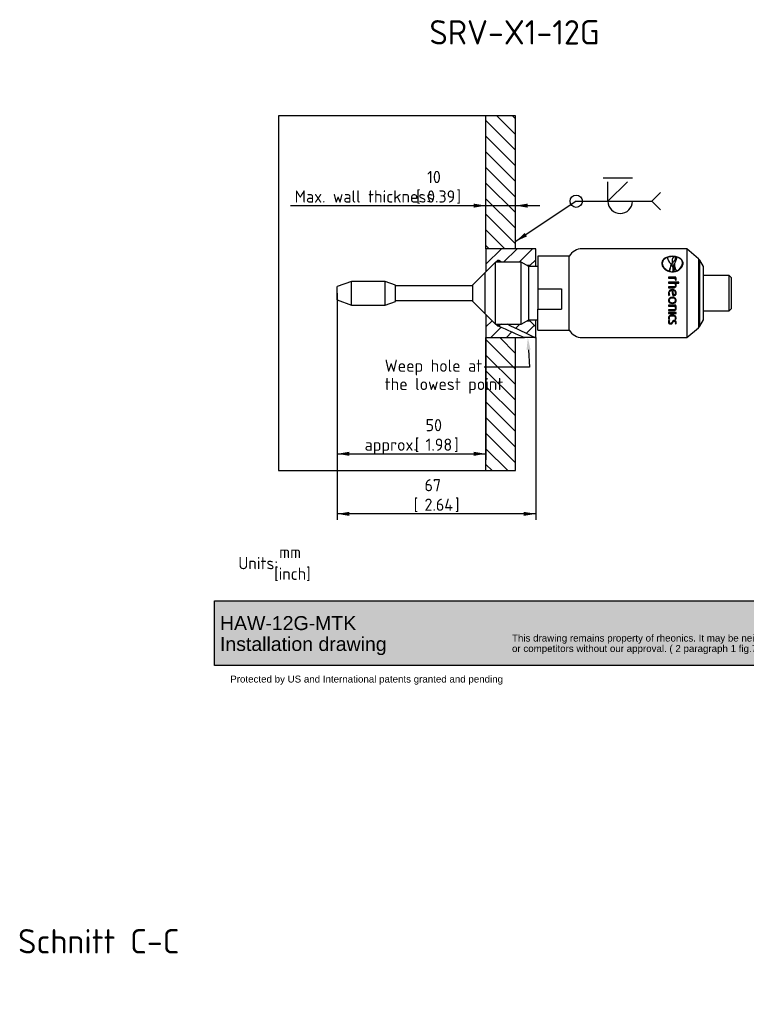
# Paper-space layout 'Installation' of a CAD drawing. Header units: millimetres. Extents: x -1955 to 1591, y -814 to 1201.
# Tile 2 of 7: x -56 to 153, y -85 to 198. Entities that reach past the tile are written whole.
import ezdxf
from ezdxf import colors
from ezdxf.entities.mleader import LeaderData, LeaderLine
from ezdxf.enums import TextEntityAlignment as Align
from ezdxf.math import Vec2, Vec3

# ---------------------------------------------------------------- set-up
doc = ezdxf.new("R2010")
doc.units = ezdxf.units.MM
for name, color, linetype in [('Default', 7, 'Continuous'), ('HAW-12G-MTK', 7, 'Continuous'), ('SRV-X1-12G', 7, 'Continuous'), ('WALL-THICK', 7, 'Continuous')]:
    doc.layers.add(name, color=color, linetype=linetype)
doc.styles.add('SEACAD_Solid_Edge_ISO', font='seiso.ttf')
doc.dimstyles.new('Rheonics_Publish', dxfattribs={"dimtxt": 3.5, "dimasz": 3.5, "dimexe": 1.75, "dimexo": 0, "dimgap": 0.875, "dimtad": 1, "dimdec": 1, "dimlfac": 0.4, "dimdsep": 46, "dimtxsty": 'SEACAD_Solid_Edge_ISO', "dimblk1": '_SE_FILLED', "dimblk2": '_SE_FILLED', "dimsah": 1, "dimcen": 1.75, "dimazin": 0, "dimtfac": 0.5, "dimtdec": 3, "dimtmove": 0, "dimatfit": 3, "dimfxl": 1, "dimarcsym": 0})
picture_1 = doc.add_image_def('image1.jpg', size_in_pixel=(1363, 928))

# ---------------------------------------------------------------- blocks, each defined once
blk = doc.blocks.new('SE8')
at = {"layer": 'HAW-12G-MTK', "linetype": 'Continuous'}
h = blk.add_hatch(dxfattribs=at)
h.set_pattern_fill('LINE', angle=45, style=0)
edge = h.paths.add_edge_path()
edge.add_line((78.39, 125.6), (80.92, 128.13))
edge.add_line((80.92, 128.13), (80.99, 128.13))
edge.add_line((80.99, 128.13), (81.44, 128.57))
edge.add_line((81.44, 128.57), (81.86, 128.57))
edge.add_line((81.86, 128.57), (82.63, 128.13))
edge.add_line((82.63, 128.13), (86.53, 128.13))
edge.add_line((86.53, 128.13), (88.28, 128.13))
edge.add_line((88.28, 128.13), (89.99, 127.14))
edge.add_line((89.99, 127.14), (90.79, 127.14))
edge.add_line((90.79, 127.14), (92.49, 128.84))
edge.add_line((92.49, 128.84), (92.49, 131.97))
edge.add_line((92.49, 131.97), (86.65, 131.97))
edge.add_line((86.65, 131.97), (78.16, 131.97))
edge.add_line((78.16, 131.97), (78.16, 125.81))
edge.add_arc((78.37, 125.81), 0.211, 179.8503, 273.622)
h = blk.add_hatch(dxfattribs=at)
h.set_pattern_fill('LINE', angle=45, style=0)
edge = h.paths.add_edge_path()
edge.add_line((78.16, 112.63), (78.16, 106.47))
edge.add_line((78.16, 106.47), (86.65, 106.47))
edge.add_line((86.65, 106.47), (89.23, 106.47))
edge.add_ellipse((61.68, 120.02), major_axis=(-43.18, 20.12), ratio=0.017845, start_angle=178.0844, end_angle=178.7864)
edge.add_line((81.69, 109.87), (81.44, 109.87))
edge.add_line((81.44, 109.87), (80.99, 110.32))
edge.add_line((80.99, 110.32), (80.92, 110.32))
edge.add_line((80.92, 110.32), (78.39, 112.85))
edge.add_arc((78.37, 112.63), 0.211, 86.1487, 180.2001)
h = blk.add_hatch(dxfattribs=at)
h.set_pattern_fill('LINE', angle=45, style=0)
edge = h.paths.add_edge_path()
edge.add_ellipse((61.68, 120.02), major_axis=(-43.18, 20.12), ratio=0.017845, start_angle=181.0404, end_angle=181.7)
edge.add_line((92.2, 106.47), (92.49, 106.47))
edge.add_line((92.49, 106.47), (92.49, 109.6))
edge.add_line((92.49, 109.6), (90.79, 111.3))
edge.add_line((90.79, 111.3), (89.99, 111.3))
edge.add_line((89.99, 111.3), (88.28, 110.32))
edge.add_line((88.28, 110.32), (86.53, 110.32))
edge.add_line((86.53, 110.32), (84.24, 110.32))
at = {"layer": 'WALL-THICK', "linetype": 'Continuous'}
h = blk.add_hatch(dxfattribs=at)
h.set_pattern_fill('LINE', angle=135, style=0)
h.paths.add_polyline_path([(86.65, 170.15), (78.15, 170.15), (78.15, 131.97), (78.16, 131.97), (86.65, 131.97)])
h = blk.add_hatch(dxfattribs=at)
h.set_pattern_fill('LINE', angle=135, style=0)
h.paths.add_polyline_path([(78.15, 68.27), (86.65, 68.27), (86.65, 106.47), (78.16, 106.47), (78.15, 106.47)])
at = {"layer": 'HAW-12G-MTK', "color": 7, "linetype": 'Continuous'}
for p, q in [((92.49, 131.97), (78.16, 131.97)), ((78.16, 131.97), (78.16, 125.81)), ((92.49, 128.84), (92.49, 131.97)), ((81.44, 128.57), (80.99, 128.13)), ((81.44, 128.57), (81.44, 128.13)), ((81.86, 128.57), (81.44, 128.57)), ((82.63, 128.13), (81.86, 128.57)), ((81.86, 128.57), (81.86, 128.13)), ((92.49, 128.84), (90.79, 127.14)), ((92.49, 126.87), (92.49, 128.84)), ((78.16, 125.81), (78.16, 125.37)), ((90.79, 127.14), (89.99, 127.14)), ((90.79, 126.87), (90.79, 127.14)), ((78.16, 113.07), (78.16, 112.63)), ((78.16, 112.63), (78.16, 106.47)), ((80.99, 110.32), (81.44, 109.87)), ((81.44, 110.32), (81.44, 109.87)), ((81.86, 110.32), (81.86, 109.87)), ((89.99, 111.3), (90.79, 111.3)), ((90.79, 111.3), (90.79, 111.57)), ((90.79, 111.3), (92.49, 109.6)), ((92.49, 109.6), (92.49, 111.57)), ((81.44, 109.87), (81.69, 109.87)), ((92.49, 106.47), (92.49, 109.6)), ((78.16, 106.47), (89.23, 106.47)), ((92.2, 106.47), (92.49, 106.47))]:
    blk.add_line(p, q, dxfattribs=at)
for centre, radius, start, end in [((100.81, 78.74), 36.45, 119.9612, 121.3282), ((81.59, 140.04), 30.17, 270.1949, 270.5211), ((90.71, -200.88), 307.36, 89.7227, 90.2773)]:
    blk.add_arc(centre, radius, start, end, dxfattribs=at)
for start_param, end_param in [(3.935772, 4.171056), (-4.222265, -4.012339)]:
    blk.add_ellipse((61.68, 120.02), major_axis=(-43.18, 20.12), ratio=0.017845, start_param=start_param, end_param=end_param, dxfattribs=at)
for points, knots in [([(78.16, 125.81), (78.16, 125.77), (78.18, 125.73), (78.22, 125.66), (78.26, 125.63), (78.32, 125.6), (78.36, 125.59), (78.39, 125.6)], [0, 0, 0, 0, 0.25, 0.25, 0.5, 0.5, 0.6910133, 0.6910133, 0.6910133, 0.6910133]), ([(78.39, 112.85), (78.36, 112.85), (78.32, 112.84), (78.26, 112.81), (78.22, 112.79), (78.18, 112.72), (78.16, 112.68), (78.16, 112.63)], [0.3078121, 0.3078121, 0.3078121, 0.3078121, 0.5, 0.5, 0.75, 0.75, 1, 1, 1, 1])]:
    blk.add_open_spline(points, degree=3, knots=knots, dxfattribs=at)
at = {"layer": 'SRV-X1-12G', "color": 7, "linetype": 'Continuous'}
for p, q in [((135.76, 131.97), (105.75, 131.97)), ((135.76, 131.97), (135.76, 106.47)), ((139.16, 129.12), (135.76, 131.97)), ((80.92, 128.13), (77.92, 125.13)), ((80.92, 110.32), (80.92, 128.13)), ((88.28, 128.13), (80.92, 128.13)), ((88.28, 110.32), (88.28, 128.13)), ((90.46, 126.87), (88.28, 128.13)), ((93.01, 129.85), (93.01, 120.5)), ((102.07, 129.85), (93.01, 129.85)), ((102.07, 108.6), (102.07, 129.85)), ((128.76, 127.77), (128.76, 127.82)), ((131.35, 127.45), (131.35, 127.48)), ((131.35, 127.39), (131.35, 127.45)), ((131.36, 127.41), (131.36, 127.47)), ((131.56, 128.6), (131.56, 128.54)), ((131.65, 127.91), (131.65, 127.93)), ((131.88, 128.18), (131.67, 127.94)), ((131.67, 127.88), (131.88, 128.13)), ((131.67, 127.88), (131.67, 127.94)), ((131.67, 127.94), (131.67, 127.88)), ((131.68, 129.74), (131.68, 129.81)), ((131.88, 128.13), (131.88, 128.18)), ((132.25, 127.31), (132.25, 127.25)), ((132.6, 129.4), (132.6, 129.46)), ((132.92, 129.5), (132.92, 129.57)), ((134.6, 127.77), (134.6, 127.82)), ((139.16, 129.12), (139.16, 109.32)), ((139.49, 128.72), (139.16, 129.12)), ((139.49, 109.72), (139.49, 128.72)), ((140.56, 126.87), (139.49, 128.72)), ((77.91, 125.13), (74.3, 121.52)), ((77.91, 113.31), (77.91, 125.13)), ((77.92, 125.13), (77.91, 125.13)), ((77.92, 113.31), (77.92, 125.13)), ((90.46, 111.57), (90.46, 126.87)), ((93.01, 126.87), (90.46, 126.87)), ((130.84, 125.53), (130.84, 125.57)), ((131.78, 125.41), (131.78, 125.47)), ((132.11, 125.44), (132.11, 125.5)), ((132.23, 126.04), (132.24, 126.1)), ((132.8, 125.62), (132.8, 125.66)), ((140.56, 111.57), (140.56, 126.87)), ((39.56, 122.62), (35.48, 121.13)), ((39.56, 115.82), (39.56, 122.62)), ((49.28, 122.62), (39.56, 122.62)), ((49.28, 115.82), (49.28, 122.62)), ((52.2, 121.56), (49.28, 122.62)), ((132.63, 123.8), (130.57, 123.8)), ((130.57, 123.8), (130.57, 123.57)), ((132.63, 123.77), (130.57, 123.77)), ((130.57, 123.57), (132.49, 123.57)), ((133.55, 122.35), (130.57, 122.35)), ((130.57, 122.35), (130.57, 122.12)), ((133.55, 122.33), (130.57, 122.33)), ((130.57, 122.12), (132.43, 122.12)), ((132.58, 123.12), (132.56, 122.97)), ((132.56, 122.97), (132.77, 122.92)), ((132.58, 123.09), (132.57, 122.96)), ((132.57, 121.6), (132.57, 121.62)), ((132.58, 123.09), (132.58, 123.12)), ((132.58, 123.07), (132.58, 123.1)), ((132.63, 123.77), (132.63, 123.8)), ((132.63, 122.1), (132.63, 122.12)), ((132.63, 122.12), (133.55, 122.12)), ((133.55, 122.12), (133.55, 122.35)), ((141.15, 124.32), (140.56, 124.32)), ((147.95, 124.32), (141.15, 124.32)), ((147.95, 114.12), (147.95, 124.32)), ((148.63, 123.64), (147.95, 124.32)), ((148.63, 114.8), (148.63, 123.64)), ((35.48, 117.31), (35.48, 121.13)), ((52.2, 116.88), (52.2, 121.56)), ((74.3, 121.35), (52.2, 121.35)), ((74.3, 121.52), (74.3, 116.93)), ((93.01, 120.5), (99.81, 120.5)), ((93.01, 120.5), (93.01, 114.63)), ((99.81, 120.5), (99.81, 114.63)), ((132.05, 121.02), (130.57, 121.02)), ((130.57, 121.02), (130.57, 120.79)), ((132.05, 121.01), (130.57, 121.01)), ((130.57, 120.79), (132.06, 120.79)), ((131.66, 120.24), (131.66, 120.24)), ((131.71, 120.02), (131.71, 120.03)), ((132.05, 121.01), (132.05, 121.02)), ((132.58, 119.23), (132.58, 119.23)), ((132.59, 119.33), (132.59, 119.33)), ((35.48, 117.31), (39.56, 115.82)), ((49.28, 115.82), (52.2, 116.88)), ((52.2, 117.09), (74.3, 117.09)), ((74.3, 116.93), (77.91, 113.31)), ((130.68, 118.57), (130.87, 118.65)), ((130.68, 118.56), (130.87, 118.64)), ((130.68, 118.57), (130.68, 118.56)), ((130.73, 117.16), (130.73, 117.15)), ((131.66, 117.8), (131.66, 117.79)), ((131.66, 116.29), (131.66, 116.27)), ((131.75, 118.5), (131.75, 118.5)), ((131.75, 118.5), (131.88, 118.5)), ((131.75, 118.5), (131.88, 118.49)), ((131.88, 118.5), (131.88, 118.49)), ((132.58, 117.16), (132.58, 117.15)), ((39.56, 115.82), (49.28, 115.82)), ((77.91, 113.31), (77.92, 113.31)), ((77.92, 113.31), (80.92, 110.32)), ((93.01, 114.63), (99.81, 114.63)), ((93.01, 108.6), (93.01, 114.63)), ((132.63, 115.74), (130.57, 115.74)), ((130.57, 115.74), (130.57, 115.51)), ((130.57, 115.54), (132.49, 115.54)), ((130.57, 115.51), (132.49, 115.51)), ((132.05, 114.46), (130.57, 114.46)), ((130.57, 114.46), (130.57, 114.24)), ((130.57, 114.28), (132.06, 114.28)), ((130.57, 114.24), (132.06, 114.24)), ((132.74, 113.65), (130.57, 113.65)), ((130.57, 113.65), (130.57, 113.44)), ((130.57, 113.47), (132.74, 113.47)), ((130.57, 113.44), (132.74, 113.44)), ((132.06, 114.28), (132.06, 114.24)), ((132.49, 115.54), (132.49, 115.51)), ((132.58, 115.04), (132.58, 115.01)), ((132.74, 113.44), (132.74, 113.65)), ((140.56, 114.12), (141.15, 114.12)), ((141.15, 114.12), (147.95, 114.12)), ((147.95, 114.12), (148.63, 114.8)), ((80.92, 110.32), (88.28, 110.32)), ((88.28, 110.32), (90.46, 111.57)), ((90.46, 111.57), (93.01, 111.57)), ((130.68, 111.79), (130.83, 111.84)), ((130.68, 111.74), (130.86, 111.8)), ((130.68, 111.79), (130.68, 111.74)), ((130.87, 111.36), (130.68, 111.43)), ((130.73, 111.01), (130.73, 110.95)), ((130.74, 112.19), (130.74, 112.14)), ((131.13, 110.44), (131.13, 110.38)), ((131.66, 112.77), (131.66, 112.73)), ((132.22, 111.25), (132.22, 111.2)), ((132.45, 111.8), (132.63, 111.74)), ((132.45, 110.5), (132.63, 110.43)), ((132.48, 111.84), (132.63, 111.79)), ((132.49, 110.55), (132.63, 110.49)), ((132.58, 112.19), (132.58, 112.14)), ((132.58, 110.9), (132.58, 110.84)), ((132.63, 111.79), (132.63, 111.74)), ((132.63, 110.49), (132.63, 110.43)), ((139.49, 109.72), (140.56, 111.57)), ((93.01, 108.6), (102.07, 108.6)), ((135.76, 106.47), (139.16, 109.32)), ((139.16, 109.32), (139.49, 109.72)), ((105.75, 106.47), (135.76, 106.47))]:
    blk.add_line(p, q, dxfattribs=at)
for centre, radius, start, end in [((105.75, 127.72), 4.25, 90, 150), ((134.27, 130.54), 4.21, 194.3465, 222.8418), ((135.38, 125.34), 4.55, 152.3802, 177.0602), ((135.32, 125.3), 4.5, 152.2137, 177.0313), ((127.8, 124.69), 4.51, 38.1629, 41.4143), ((134.54, 125.68), 3.66, 142.4396, 150.6755), ((133.29, 128.51), 1.74, 135.6718, 199.4123), ((133.28, 128.45), 1.73, 176.9747, 198.5557), ((134.15, 128.73), 2.62, 198.8553, 210.0853), ((130.03, 126.22), 2.2, 340.7805, 32.8353), ((131.71, 124.9), 4.83, 79.5349, 85.9872), ((131.22, 129.46), 1.7, 322.6902, 3.9218), ((132.1, 128.07), 2.51, 286.1945, 354.3177), ((132.11, 128.02), 2.5, 285.9552, 354.1799), ((131.24, 129.39), 1.68, 0.5652, 3.9307), ((131.68, 128.74), 3.28, 271.6665, 277.4494), ((131.68, 128.68), 3.27, 271.6687, 277.4588), ((130.06, 126.17), 2.17, 340.3576, 356.6882), ((131.56, 121.61), 1.01, 0.6697, 30.5682), ((131.39, 123.14), 1.19, 359.2014, 21.7502), ((131.1, 123.11), 1.68, 359.5017, 24.3148), ((131.12, 123.08), 1.65, 359.5034, 24.4683), ((131.6, 121.56), 1.17, 1.0629, 28.3308), ((131.61, 121.55), 1.16, 1.1428, 28.5257), ((132.28, 123.03), 0.501, 346.9067, 7.1797), ((131.99, 119.21), 1.45, 178.8563, 206.1575), ((132, 119.21), 1.47, 178.858, 205.9943), ((131.99, 119.22), 1.26, 179.4616, 181.2512), ((132, 119.22), 1.28, 179.4587, 206.7501), ((131.22, 115.06), 1.36, 359.3812, 20.759), ((131.2, 115.03), 1.38, 359.3823, 20.6264), ((130.92, 115.01), 1.85, 0, 23.0928), ((131.19, 112.2), 0.66, 181.4406, 219.2013), ((131.21, 112.16), 0.682, 180.2406, 218.5491), ((131.43, 110.94), 0.894, 146.4785, 179.1276), ((131.5, 110.97), 0.774, 149.0403, 177.1345), ((131.51, 110.92), 0.783, 145.5438, 177.1661), ((131.28, 112.15), 0.544, 180.6386, 219.5529), ((132.03, 112.15), 0.545, 320.4975, 359.3165), ((132.04, 110.86), 0.542, 319.0579, 358.6068), ((132.11, 112.21), 0.67, 321.1114, 357.2552), ((132.1, 112.16), 0.677, 321.3229, 359.8874), ((132.12, 110.91), 0.655, 320.6533, 358.1603), ((132.12, 110.85), 0.662, 320.8661, 0.3163), ((105.75, 110.72), 4.25, 210, 270)]:
    blk.add_arc(centre, radius, start, end, dxfattribs=at)
for points, knots in [([(131.68, 129.81), (131.48, 129.8), (131.28, 129.8), (130.89, 129.75), (130.7, 129.72), (130.14, 129.59), (129.81, 129.46), (129.24, 129.11), (129.02, 128.89), (128.79, 128.52), (128.73, 128.39), (128.66, 128.12), (128.64, 127.97), (128.64, 127.82)], [0, 0, 0, 0, 0.125, 0.125, 0.25, 0.25, 0.5, 0.5, 0.75, 0.75, 0.875, 0.875, 1, 1, 1, 1]), ([(131.68, 129.74), (131.48, 129.73), (131.28, 129.73), (130.89, 129.68), (130.7, 129.65), (130.15, 129.52), (129.81, 129.39), (129.25, 129.05), (129.02, 128.83), (128.79, 128.46), (128.73, 128.33), (128.66, 128.06), (128.64, 127.93), (128.64, 127.79)], [0, 0, 0, 0, 0.125, 0.125, 0.25, 0.25, 0.5, 0.5, 0.75, 0.75, 0.875, 0.875, 0.9937377, 0.9937377, 0.9937377, 0.9937377]), ([(128.64, 127.82), (128.64, 127.68), (128.65, 127.52), (128.73, 127.22), (128.79, 127.07), (129.02, 126.64), (129.25, 126.36), (129.81, 125.89), (130.15, 125.69), (130.7, 125.49), (130.89, 125.44), (131.28, 125.37), (131.48, 125.36), (131.68, 125.35)], [0, 0, 0, 0, 0.125, 0.125, 0.25, 0.25, 0.5, 0.5, 0.75, 0.75, 0.875, 0.875, 1, 1, 1, 1]), ([(130.19, 129.5), (129.76, 129.34), (129.39, 129.12), (129.02, 128.69), (128.92, 128.53), (128.8, 128.19), (128.77, 128.01), (128.76, 127.82)], [0, 0, 0, 0, 0.5, 0.5, 0.75, 0.75, 1, 1, 1, 1]), ([(128.76, 127.82), (128.77, 127.59), (128.81, 127.36), (129.01, 126.89), (129.15, 126.67), (129.53, 126.26), (129.75, 126.08), (130.26, 125.77), (130.54, 125.66), (130.84, 125.57)], [0, 0, 0, 0, 0.25, 0.25, 0.5, 0.5, 0.75, 0.75, 1, 1, 1, 1]), ([(128.76, 127.77), (128.77, 127.54), (128.81, 127.3), (129.01, 126.84), (129.16, 126.62), (129.53, 126.21), (129.75, 126.03), (130.26, 125.73), (130.54, 125.62), (130.84, 125.53)], [0, 0, 0, 0, 0.25, 0.25, 0.5, 0.5, 0.75, 0.75, 1, 1, 1, 1]), ([(131.78, 125.47), (131.85, 125.65), (131.9, 125.82), (131.91, 126.19), (131.89, 126.36), (131.75, 126.88), (131.57, 127.18), (131.36, 127.47)], [0, 0, 0, 0, 0.25, 0.25, 0.5, 0.5, 1, 1, 1, 1]), ([(131.36, 127.41), (131.57, 127.13), (131.75, 126.82), (131.89, 126.32), (131.91, 126.15), (131.9, 125.97)], [0, 0, 0, 0, 0.5, 0.5, 0.737324, 0.737324, 0.737324, 0.737324]), ([(134.73, 127.82), (134.72, 127.97), (134.71, 128.12), (134.63, 128.39), (134.57, 128.53), (134.34, 128.89), (134.11, 129.11), (133.56, 129.45), (133.22, 129.59), (132.66, 129.72), (132.47, 129.75), (132.08, 129.8), (131.88, 129.8), (131.68, 129.81)], [0, 0, 0, 0, 0.125, 0.125, 0.25, 0.25, 0.5, 0.5, 0.75, 0.75, 0.875, 0.875, 1, 1, 1, 1]), ([(134.73, 127.79), (134.72, 127.93), (134.71, 128.07), (134.63, 128.33), (134.57, 128.47), (134.34, 128.83), (134.11, 129.05), (133.55, 129.39), (133.21, 129.52), (132.66, 129.65), (132.47, 129.68), (132.08, 129.73), (131.88, 129.73), (131.68, 129.74)], [0.0079807, 0.0079807, 0.0079807, 0.0079807, 0.125, 0.125, 0.25, 0.25, 0.5, 0.5, 0.75, 0.75, 0.875, 0.875, 1, 1, 1, 1]), ([(131.68, 125.35), (131.88, 125.36), (132.08, 125.37), (132.47, 125.44), (132.67, 125.49), (133.22, 125.69), (133.55, 125.88), (134.12, 126.36), (134.34, 126.64), (134.57, 127.08), (134.63, 127.22), (134.71, 127.52), (134.72, 127.68), (134.73, 127.82)], [0, 0, 0, 0, 0.125, 0.125, 0.25, 0.25, 0.5, 0.5, 0.75, 0.75, 0.875, 0.875, 1, 1, 1, 1]), ([(132.59, 129.65), (132.63, 129.42), (132.57, 129.17), (132.3, 128.67), (132.1, 128.43), (131.88, 128.18)], [0, 0, 0, 0, 0.5, 0.5, 1, 1, 1, 1]), ([(131.88, 128.13), (132.1, 128.37), (132.3, 128.61), (132.53, 129.04), (132.59, 129.23), (132.6, 129.4)], [0, 0, 0, 0, 0.5, 0.5, 0.8653591, 0.8653591, 0.8653591, 0.8653591]), ([(132.58, 128.43), (132.46, 128.23), (132.36, 128.02), (132.25, 127.57), (132.24, 127.34), (132.3, 126.62), (132.5, 126.12), (132.8, 125.66)], [0, 0, 0, 0, 0.25, 0.25, 0.5, 0.5, 1, 1, 1, 1]), ([(132.25, 127.25), (132.25, 127.18), (132.25, 127.12), (132.3, 126.57), (132.5, 126.08), (132.8, 125.62)], [0.428837, 0.428837, 0.428837, 0.428837, 0.5, 0.5, 1, 1, 1, 1]), ([(134.6, 127.82), (134.59, 128.03), (134.56, 128.22), (134.41, 128.59), (134.29, 128.76), (134, 129.06), (133.81, 129.19), (133.4, 129.41), (133.17, 129.5), (132.92, 129.57)], [0, 0, 0, 0, 0.25, 0.25, 0.5, 0.5, 0.75, 0.75, 1, 1, 1, 1]), ([(132.57, 121.62), (132.57, 121.56), (132.57, 121.51), (132.56, 121.45), (132.55, 121.38), (132.52, 121.31), (132.49, 121.25), (132.46, 121.21), (132.43, 121.17), (132.39, 121.14), (132.36, 121.1), (132.32, 121.08), (132.27, 121.06), (132.22, 121.04), (132.16, 121.03), (132.1, 121.03), (132.08, 121.02), (132.07, 121.02), (132.05, 121.02)], [0, 0, 0, 0, 0.187615, 0.187615, 0.187615, 0.431464, 0.431464, 0.431464, 0.591642, 0.591642, 0.591642, 0.751885, 0.751885, 0.751885, 0.949139, 0.949139, 0.949139, 1, 1, 1, 1]), ([(132.57, 121.6), (132.57, 121.55), (132.57, 121.49), (132.56, 121.43), (132.55, 121.36), (132.52, 121.29), (132.49, 121.23), (132.46, 121.19), (132.43, 121.15), (132.39, 121.12), (132.36, 121.09), (132.32, 121.07), (132.27, 121.05), (132.22, 121.03), (132.16, 121.02), (132.1, 121.01), (132.08, 121.01), (132.07, 121.01), (132.05, 121.01)], [0, 0, 0, 0, 0.190235, 0.190235, 0.190235, 0.430767, 0.430767, 0.430767, 0.590913, 0.590913, 0.590913, 0.751066, 0.751066, 0.751066, 0.950249, 0.950249, 0.950249, 1, 1, 1, 1]), ([(132.06, 120.79), (132.16, 120.79), (132.27, 120.8), (132.45, 120.88), (132.54, 120.94), (132.73, 121.18), (132.77, 121.39), (132.77, 121.58)], [0, 0, 0, 0, 0.25, 0.25, 0.5, 0.5, 1, 1, 1, 1]), ([(131.66, 120.24), (131.37, 120.23), (131.08, 120.18), (130.75, 119.91), (130.66, 119.79), (130.55, 119.52), (130.54, 119.38), (130.53, 119.24)], [0, 0, 0, 0, 0.5, 0.5, 0.75, 0.75, 1, 1, 1, 1]), ([(131.66, 120.24), (131.37, 120.24), (131.07, 120.18), (130.74, 119.91), (130.66, 119.79), (130.55, 119.52), (130.54, 119.38), (130.53, 119.24)], [0, 0, 0, 0, 0.5, 0.5, 0.75, 0.75, 1, 1, 1, 1]), ([(130.73, 119.23), (130.73, 119.44), (130.8, 119.66), (131.1, 119.94), (131.32, 120), (131.53, 120.01)], [0, 0, 0, 0, 0.5, 0.5, 1, 1, 1, 1]), ([(132.78, 119.33), (132.77, 119.46), (132.75, 119.6), (132.63, 119.84), (132.54, 119.95), (132.21, 120.18), (131.93, 120.23), (131.66, 120.24)], [0, 0, 0, 0, 0.25, 0.25, 0.5, 0.5, 1, 1, 1, 1]), ([(132.78, 119.33), (132.77, 119.46), (132.75, 119.6), (132.63, 119.84), (132.54, 119.95), (132.21, 120.19), (131.93, 120.24), (131.66, 120.24)], [0, 0, 0, 0, 0.25, 0.25, 0.5, 0.5, 1, 1, 1, 1]), ([(132.59, 119.33), (132.58, 119.54), (132.48, 119.75), (132.13, 119.98), (131.92, 120.02), (131.71, 120.03)], [0, 0, 0, 0, 0.5, 0.5, 1, 1, 1, 1]), ([(131.88, 118.49), (132.11, 118.5), (132.35, 118.55), (132.61, 118.78), (132.68, 118.88), (132.76, 119.1), (132.77, 119.21), (132.78, 119.33)], [0, 0, 0, 0, 0.5, 0.5, 0.75, 0.75, 1, 1, 1, 1]), ([(131.88, 118.5), (132.11, 118.5), (132.35, 118.56), (132.61, 118.78), (132.68, 118.88), (132.75, 119.06), (132.76, 119.14), (132.77, 119.22)], [0, 0, 0, 0, 0.5, 0.5, 0.75, 0.75, 0.9232898, 0.9232898, 0.9232898, 0.9232898]), ([(131.9, 118.72), (131.95, 118.72), (132.01, 118.73), (132.07, 118.74), (132.15, 118.75), (132.23, 118.77), (132.31, 118.81), (132.35, 118.84), (132.4, 118.87), (132.44, 118.91), (132.48, 118.95), (132.51, 119), (132.53, 119.05), (132.56, 119.1), (132.57, 119.16), (132.58, 119.21), (132.59, 119.25), (132.59, 119.29), (132.59, 119.33)], [0, 0, 0, 0, 0.16344, 0.16344, 0.16344, 0.403536, 0.403536, 0.403536, 0.565526, 0.565526, 0.565526, 0.727537, 0.727537, 0.727537, 0.889779, 0.889779, 0.889779, 1, 1, 1, 1]), ([(131.66, 118.03), (131.39, 118.03), (131.11, 117.98), (130.78, 117.75), (130.68, 117.65), (130.56, 117.42), (130.54, 117.28), (130.53, 117.15)], [0, 0, 0, 0, 0.5, 0.5, 0.75, 0.75, 1, 1, 1, 1]), ([(130.53, 117.16), (130.54, 117.03), (130.56, 116.89), (130.68, 116.66), (130.78, 116.56), (131.11, 116.34), (131.39, 116.3), (131.66, 116.29)], [0, 0, 0, 0, 0.25, 0.25, 0.5, 0.5, 1, 1, 1, 1]), ([(130.53, 117.15), (130.54, 117.01), (130.56, 116.88), (130.68, 116.64), (130.78, 116.54), (131.11, 116.32), (131.39, 116.28), (131.66, 116.27)], [0, 0, 0, 0, 0.25, 0.25, 0.5, 0.5, 1, 1, 1, 1]), ([(131.66, 117.8), (131.45, 117.8), (131.23, 117.78), (130.95, 117.62), (130.87, 117.55), (130.76, 117.37), (130.74, 117.27), (130.73, 117.16)], [0, 0, 0, 0, 0.5, 0.5, 0.75, 0.75, 1, 1, 1, 1]), ([(131.66, 117.79), (131.44, 117.79), (131.23, 117.77), (130.95, 117.61), (130.87, 117.54), (130.76, 117.36), (130.74, 117.25), (130.73, 117.15)], [0, 0, 0, 0, 0.5, 0.5, 0.75, 0.75, 1, 1, 1, 1]), ([(130.73, 117.15), (130.74, 117.04), (130.76, 116.94), (130.87, 116.76), (130.95, 116.68), (131.23, 116.53), (131.44, 116.51), (131.66, 116.5)], [0, 0, 0, 0, 0.25, 0.25, 0.5, 0.5, 1, 1, 1, 1]), ([(132.78, 117.15), (132.77, 117.28), (132.75, 117.41), (132.63, 117.65), (132.54, 117.75), (132.2, 117.98), (131.93, 118.03), (131.66, 118.03)], [0, 0, 0, 0, 0.25, 0.25, 0.5, 0.5, 1, 1, 1, 1]), ([(132.58, 117.16), (132.58, 117.27), (132.56, 117.37), (132.45, 117.55), (132.36, 117.62), (132.09, 117.78), (131.87, 117.8), (131.66, 117.8)], [0, 0, 0, 0, 0.25, 0.25, 0.5, 0.5, 1, 1, 1, 1]), ([(132.58, 117.15), (132.58, 117.25), (132.56, 117.36), (132.45, 117.54), (132.36, 117.61), (132.09, 117.76), (131.87, 117.79), (131.66, 117.79)], [0, 0, 0, 0, 0.25, 0.25, 0.5, 0.5, 1, 1, 1, 1]), ([(131.66, 116.29), (131.93, 116.3), (132.2, 116.34), (132.53, 116.56), (132.63, 116.66), (132.75, 116.89), (132.77, 117.03), (132.78, 117.16)], [0, 0, 0, 0, 0.5, 0.5, 0.75, 0.75, 1, 1, 1, 1]), ([(131.66, 116.5), (131.87, 116.51), (132.08, 116.53), (132.36, 116.68), (132.45, 116.76), (132.56, 116.93), (132.58, 117.04), (132.58, 117.15)], [0, 0, 0, 0, 0.5, 0.5, 0.75, 0.75, 1, 1, 1, 1]), ([(131.66, 116.27), (131.93, 116.28), (132.2, 116.32), (132.53, 116.54), (132.63, 116.64), (132.75, 116.88), (132.77, 117.01), (132.78, 117.15)], [0, 0, 0, 0, 0.5, 0.5, 0.75, 0.75, 1, 1, 1, 1]), ([(132.58, 115.01), (132.58, 114.96), (132.58, 114.91), (132.57, 114.85), (132.55, 114.8), (132.54, 114.75), (132.51, 114.7), (132.49, 114.66), (132.46, 114.62), (132.42, 114.59), (132.39, 114.55), (132.34, 114.53), (132.3, 114.51), (132.25, 114.49), (132.2, 114.48), (132.15, 114.47), (132.12, 114.46), (132.08, 114.46), (132.05, 114.46)], [0, 0, 0, 0, 0.189209, 0.189209, 0.189209, 0.380254, 0.380254, 0.380254, 0.549251, 0.549251, 0.549251, 0.718433, 0.718433, 0.718433, 0.886498, 0.886498, 0.886498, 1, 1, 1, 1]), ([(132.06, 114.28), (132.17, 114.28), (132.27, 114.29), (132.46, 114.36), (132.55, 114.42), (132.73, 114.64), (132.77, 114.84), (132.78, 115.03)], [0, 0, 0, 0, 0.25, 0.25, 0.5, 0.5, 0.9857285, 0.9857285, 0.9857285, 0.9857285]), ([(132.06, 114.24), (132.17, 114.25), (132.27, 114.26), (132.46, 114.33), (132.55, 114.39), (132.74, 114.62), (132.77, 114.82), (132.78, 115.01)], [0, 0, 0, 0, 0.25, 0.25, 0.5, 0.5, 1, 1, 1, 1]), ([(131.66, 112.93), (131.39, 112.93), (131.11, 112.89), (130.78, 112.68), (130.69, 112.59), (130.56, 112.39), (130.54, 112.27), (130.53, 112.16)], [0, 0, 0, 0, 0.5, 0.5, 0.75, 0.75, 1, 1, 1, 1]), ([(130.53, 110.98), (130.54, 110.85), (130.57, 110.72), (130.72, 110.56), (130.78, 110.52), (130.94, 110.45), (131.04, 110.44), (131.13, 110.44)], [0.0325394, 0.0325394, 0.0325394, 0.0325394, 0.5, 0.5, 0.75, 0.75, 1, 1, 1, 1]), ([(130.53, 110.95), (130.54, 110.81), (130.57, 110.67), (130.72, 110.5), (130.78, 110.46), (130.94, 110.39), (131.04, 110.38), (131.13, 110.38)], [0, 0, 0, 0, 0.5, 0.5, 0.75, 0.75, 1, 1, 1, 1]), ([(131.13, 110.56), (131.08, 110.56), (131.04, 110.57), (130.99, 110.58), (130.95, 110.59), (130.92, 110.61), (130.89, 110.63), (130.86, 110.64), (130.83, 110.67), (130.81, 110.69), (130.78, 110.73), (130.76, 110.77), (130.75, 110.81), (130.74, 110.86), (130.73, 110.91), (130.73, 110.95)], [0, 0, 0, 0, 0.194014, 0.194014, 0.194014, 0.355281, 0.355281, 0.355281, 0.515947, 0.515947, 0.515947, 0.745283, 0.745283, 0.745283, 1, 1, 1, 1]), ([(130.74, 112.19), (130.74, 112.37), (130.86, 112.55), (131.22, 112.74), (131.44, 112.77), (131.66, 112.77)], [0, 0, 0, 0, 0.5, 0.5, 1, 1, 1, 1]), ([(130.74, 112.14), (130.74, 112.32), (130.86, 112.5), (131.22, 112.7), (131.44, 112.72), (131.66, 112.73)], [0, 0, 0, 0, 0.5, 0.5, 1, 1, 1, 1]), ([(131.59, 110.92), (131.55, 110.84), (131.51, 110.75), (131.4, 110.64), (131.36, 110.61), (131.25, 110.57), (131.19, 110.56), (131.13, 110.56)], [0, 0, 0, 0, 0.5, 0.5, 0.75, 0.75, 1, 1, 1, 1]), ([(131.13, 110.44), (131.21, 110.44), (131.29, 110.45), (131.44, 110.5), (131.5, 110.53), (131.66, 110.67), (131.72, 110.79), (131.77, 110.9)], [0, 0, 0, 0, 0.25, 0.25, 0.5, 0.5, 1, 1, 1, 1]), ([(131.13, 110.38), (131.21, 110.38), (131.29, 110.39), (131.44, 110.44), (131.51, 110.48), (131.66, 110.62), (131.72, 110.73), (131.77, 110.84)], [0, 0, 0, 0, 0.25, 0.25, 0.5, 0.5, 1, 1, 1, 1]), ([(132.22, 111.39), (132.06, 111.38), (131.91, 111.33), (131.7, 111.15), (131.65, 111.03), (131.59, 110.92)], [0, 0, 0, 0, 0.5, 0.5, 1, 1, 1, 1]), ([(132.78, 112.16), (132.77, 112.38), (132.65, 112.61), (132.21, 112.89), (131.93, 112.93), (131.66, 112.93)], [0, 0, 0, 0, 0.5, 0.5, 1, 1, 1, 1]), ([(131.66, 112.77), (131.87, 112.77), (132.09, 112.74), (132.46, 112.55), (132.57, 112.37), (132.58, 112.19)], [0, 0, 0, 0, 0.5, 0.5, 1, 1, 1, 1]), ([(131.66, 112.73), (131.87, 112.72), (132.09, 112.7), (132.46, 112.5), (132.57, 112.32), (132.58, 112.14)], [0, 0, 0, 0, 0.5, 0.5, 1, 1, 1, 1]), ([(131.77, 110.9), (131.81, 110.98), (131.85, 111.06), (131.96, 111.17), (132, 111.2), (132.1, 111.24), (132.16, 111.25), (132.22, 111.25)], [0, 0, 0, 0, 0.5, 0.5, 0.75, 0.75, 1, 1, 1, 1]), ([(131.77, 110.84), (131.81, 110.93), (131.85, 111.01), (131.96, 111.12), (132, 111.15), (132.1, 111.19), (132.16, 111.2), (132.22, 111.2)], [0, 0, 0, 0, 0.5, 0.5, 0.75, 0.75, 1, 1, 1, 1]), ([(132.78, 110.86), (132.77, 110.98), (132.74, 111.11), (132.55, 111.32), (132.39, 111.38), (132.22, 111.39)], [0, 0, 0, 0, 0.5, 0.5, 1, 1, 1, 1]), ([(132.22, 111.25), (132.26, 111.25), (132.3, 111.24), (132.34, 111.23), (132.38, 111.22), (132.42, 111.2), (132.45, 111.18), (132.48, 111.16), (132.5, 111.14), (132.52, 111.11), (132.54, 111.08), (132.56, 111.05), (132.57, 111.02), (132.58, 110.98), (132.58, 110.94), (132.58, 110.9)], [0, 0, 0, 0, 0.195659, 0.195659, 0.195659, 0.387082, 0.387082, 0.387082, 0.559453, 0.559453, 0.559453, 0.75248, 0.75248, 0.75248, 1, 1, 1, 1]), ([(132.22, 111.2), (132.26, 111.2), (132.3, 111.19), (132.34, 111.18), (132.38, 111.17), (132.42, 111.15), (132.45, 111.13), (132.48, 111.11), (132.5, 111.08), (132.52, 111.06), (132.54, 111.03), (132.55, 111), (132.57, 110.97), (132.58, 110.93), (132.58, 110.89), (132.58, 110.84)], [0, 0, 0, 0, 0.193798, 0.193798, 0.193798, 0.383419, 0.383419, 0.383419, 0.554943, 0.554943, 0.554943, 0.747444, 0.747444, 0.747444, 1, 1, 1, 1])]:
    blk.add_open_spline(points, degree=3, knots=knots, dxfattribs=at)
for points in [[(131.53, 120.01), (131.6, 119.51), (131.68, 119), (131.75, 118.5)], [(131.65, 119.22), (131.68, 118.98), (131.72, 118.74), (131.75, 118.5)], [(131.71, 120.03), (131.77, 119.59), (131.84, 119.16), (131.9, 118.72)], [(131.71, 120.02), (131.75, 119.75), (131.79, 119.49), (131.83, 119.22)], [(132.58, 119.23), (132.59, 119.26), (132.59, 119.3), (132.59, 119.33)]]:
    blk.add_open_spline(points, degree=3, dxfattribs=at)
at = {"layer": 'WALL-THICK', "color": 7, "linetype": 'Continuous'}
for p, q in [((78.15, 131.97), (78.15, 170.15)), ((86.65, 131.97), (86.65, 170.15)), ((86.65, 131.97), (78.15, 131.97)), ((78.15, 68.27), (78.15, 106.47)), ((78.15, 106.47), (86.65, 106.47)), ((86.65, 68.27), (86.65, 106.47))]:
    blk.add_line(p, q, dxfattribs=at)
for start, end in [(177.7958, 177.8881), (182.1117, 182.2042)]:
    blk.add_arc((409.41, 119.22), 331.51, start, end, dxfattribs=at)
blk = doc.blocks.new('SE10')
at = {"layer": 'Default', "color": 7, "linetype": 'Continuous'}
blk.add_line((18.61, 170.15), (18.61, 68.27), dxfattribs=at)
blk = doc.blocks.new('SE11')
at = {"layer": 'Default', "color": 7, "linetype": 'Continuous'}
blk.add_line((18.61, 68.27), (86.65, 68.27), dxfattribs=at)
blk = doc.blocks.new('SE12')
at = {"layer": 'Default', "color": 7, "linetype": 'Continuous'}
blk.add_line((86.65, 170.15), (18.61, 170.15), dxfattribs=at)
blk = doc.blocks.new('SEANNOT_GROUP14')
at = {"layer": 'Default', "linetype": 'Continuous'}
blk.add_hatch(color=7, dxfattribs=at).paths.add_polyline_path([(89.29, 136.52), (86.69, 134.1), (89.93, 135.54)])
at = {"layer": 'Default', "color": 7, "linetype": 'Continuous'}
for p, q in [((111.78, 152.39), (120.18, 152.39)), ((113.18, 145.62), (113.18, 151.22)), ((113.18, 145.62), (118.78, 151.22)), ((104.08, 145.62), (109.33, 145.62)), ((104.08, 145.62), (125.78, 145.62))]:
    blk.add_line(p, q, dxfattribs=at)
for points in [[(128.26, 143.15), (125.78, 145.62), (125.78, 145.62), (128.26, 148.1)], [(104.08, 145.62), (86.69, 134.1)]]:
    blk.add_lwpolyline(points, dxfattribs=at)
blk.add_circle((104.08, 145.62), 1.75, dxfattribs=at)
blk.add_arc((116.68, 145.62), 3.5, 180, 0, dxfattribs=at)
blk = doc.blocks.new('DMBLK7')
at = {"layer": 'Default', "linetype": 'Continuous'}
for points in [[(38.98, 55.28), (38.98, 56.45), (35.48, 55.87)], [(88.99, 55.28), (92.49, 55.87), (88.99, 56.45)]]:
    blk.add_hatch(color=7, dxfattribs=at).paths.add_polyline_path(points)
at = {"layer": 'Default', "color": 7, "linetype": 'Continuous'}
for p, q in [((35.48, 119.22), (35.48, 54.12)), ((92.49, 106.47), (92.49, 54.12)), ((92.49, 55.87), (35.48, 55.87))]:
    blk.add_line(p, q, dxfattribs=at)
at = {"layer": 'Default', "color": 7, "linetype": 'Continuous', "style": 'SEACAD_Solid_Edge_ISO'}
for s, p in [('67', (60.52, 65.84)), ('[', (57.42, 60.24)), ('2.64', (60.52, 60.24)), (']', (69.27, 60.24))]:
    blk.add_text(s, height=3.5, dxfattribs=at).set_placement(p, align=Align.TOP_LEFT)
blk = doc.blocks.new('_SE_FILLED')
at = {"color": 0}
blk.add_line((0, 0), (-1, 0), dxfattribs=at)
blk.add_solid([(0, 0), (-1, -0.1665), (-1, 0.1665), (0, 0)], dxfattribs=at)
blk = doc.blocks.new('DMBLK8')
at = {"layer": 'Default', "linetype": 'Continuous'}
for points in [[(74.65, 144.95), (74.65, 143.78), (78.15, 144.36)], [(90.15, 144.95), (86.65, 144.36), (90.15, 143.78)]]:
    blk.add_hatch(color=7, dxfattribs=at).paths.add_polyline_path(points)
at = {"layer": 'Default', "color": 7, "linetype": 'Continuous'}
blk.add_line((22.02, 144.36), (93.65, 144.36), dxfattribs=at)
at = {"layer": 'Default', "color": 7, "linetype": 'Continuous', "style": 'SEACAD_Solid_Edge_ISO'}
for s, p in [('10', (61.26, 154.34)), ('Max. wall thickness', (23.25, 148.74)), ('[', (58.15, 148.74)), ('0.39', (61.26, 148.74)), (']', (69.69, 148.74))]:
    blk.add_text(s, height=3.5, dxfattribs=at).set_placement(p, align=Align.TOP_LEFT)
blk = doc.blocks.new('_DOT')
at = {"color": 0}
blk.add_line((0, 0), (-1, 0), dxfattribs=at)
at = {"color": 0, "const_width": 0.333}
blk.add_lwpolyline([(-0.1665, 0, 1), (0.1665, 0, 1)], format="xyb", close=True, dxfattribs=at)
blk = doc.blocks.new('DMBLK32')
at = {"layer": 'Default', "linetype": 'Continuous'}
for points in [[(38.98, 72.52), (38.98, 73.69), (35.48, 73.11)], [(74.66, 72.52), (78.16, 73.11), (74.66, 73.69)]]:
    blk.add_hatch(color=7, dxfattribs=at).paths.add_polyline_path(points)
at = {"layer": 'Default', "color": 7, "linetype": 'Continuous'}
for p, q in [((35.48, 119.22), (35.48, 71.36)), ((78.16, 109.55), (78.16, 71.36)), ((35.48, 73.11), (78.16, 73.11))]:
    blk.add_line(p, q, dxfattribs=at)
at = {"layer": 'Default', "color": 7, "linetype": 'Continuous', "style": 'SEACAD_Solid_Edge_ISO'}
for s, p in [('50', (60.83, 83.08)), ('approx.', (43.34, 77.48)), ('[', (57.73, 77.48)), ('1.98', (60.83, 77.48)), (']', (69.02, 77.48))]:
    blk.add_text(s, height=3.5, dxfattribs=at).set_placement(p, align=Align.TOP_LEFT)
blk = doc.blocks.new('Block1')
at = {"layer": 'Default', "linetype": 'Continuous'}
blk.add_hatch(color=7, dxfattribs=at).paths.add_polyline_path([(207.88, 0), (0, 0), (0, -18.48), (207.88, -18.48)])
at = {"layer": 'Default', "color": 7, "linetype": 'Continuous'}
for p, q in [((0, 0), (207.88, 0)), ((0, -18.48), (0, 0)), ((207.88, 0), (207.88, -18.48)), ((207.88, -18.48), (0, -18.48))]:
    blk.add_line(p, q, dxfattribs=at)
image = blk.add_image(picture_1, insert=(217.94, -29.22), size_in_units=(77.52, 52.78))
image.dxf.flags = 7
ml = blk.add_multileader_mtext('Standard', dxfattribs=at)
ml.set_content('{\\pxsm0.9;\\fArial|b0||i0||c0|p34;\\W1.;This drawing remains property of rheonics. It may be neither copied nor informed to third persons \\Por competitors without our approval. ( 2 paragraph 1 fig.7 copyright act of 9th Sept. 1965)\\P}', color=256)
ml.set_leader_properties()
ml.set_arrow_properties(name='DOT')
ml.build(insert=Vec2(0, 0))
ml.multileader.update_dxf_attribs({"leader_type": 0, "dogleg_length": 0, "arrow_head_size": 2})
ctx = ml.context
ctx.base_point, ctx.char_height, ctx.arrow_head_size, ctx.landing_gap_size = Vec3(84.7, -10.93), 2, 2, 0.7
ctx.mtext.insert = Vec3(85.4, -9.64)
ml = blk.add_multileader_mtext('Standard', dxfattribs=at)
ml.set_content('{\\pxsm0.9;\\fArial|b0||i0||c0|p34;\\W1.;Protected by US and International patents granted and pending\\P}', color=256)
ml.set_leader_properties()
ml.set_arrow_properties(name='DOT')
ml.build(insert=Vec2(0, 0))
ml.multileader.update_dxf_attribs({"leader_type": 0, "dogleg_length": 0, "arrow_head_size": 2})
ctx = ml.context
ctx.base_point, ctx.char_height, ctx.arrow_head_size, ctx.landing_gap_size = Vec3(3.85, -22.7), 2, 2, 0.7
ctx.mtext.insert = Vec3(4.55, -21.41)

psp = doc.layouts.new('Installation')

# ---------------------------------------------------------------- block references
at = {"layer": 'Default'}
for name in ['SE10', 'SE12', 'SE8', 'SEANNOT_GROUP14', 'SE11']:
    psp.add_blockref(name, (0, 0), dxfattribs=at)
at = {"layer": 'Default', "color": 7}
psp.add_blockref('Block1', (0.233, 30.843), dxfattribs=at)

# ---------------------------------------------------------------- texts
at = {"layer": 'Default', "color": 7, "linetype": 'Continuous', "style": 'SEACAD_Solid_Edge_ISO'}
psp.add_text('Schnitt C-C', height=7, dxfattribs=at).set_placement((-56.105, -63.367), align=Align.TOP_LEFT)
at = {"layer": 'Default', "insert": (61.932, 197.631), "char_height": 7, "width": 44.94155, "attachment_point": 1}
psp.add_mtext('{\\fSolid Edge ISO|b0||i0||c0|p34;\\C7;\\H7.;\\W1.;SRV-X1-12G}', dxfattribs=at)

# ---------------------------------------------------------------- dimensions: what is measured, and where the dimension line sits
at = {"layer": 'Default', "color": 7, "linetype": 'Continuous'}
dim = psp.add_linear_dim(base=(78.148, 144.363), p1=(78.148, 131.971), p2=(86.648, 131.971), angle=0, text='\\A1;Max. wall thickness <>', dimstyle='Rheonics_Publish', override={"dimlfac": 1.176471, "dimpost": '\\X'}, dxfattribs=at)
dim.commit()
dim.dimension.update_dxf_attribs({"geometry": 'DMBLK8', "text_midpoint": (72.185, 144.363), "dimtype": 161})
for base, p1, p2, text, picture, middle in [((35.475, 55.867), (92.488, 106.471), (35.475, 119.221), '\\A1;<>', 'DMBLK7', (63.982, 55.867)), ((78.163, 73.108), (35.475, 119.221), (78.163, 109.553), '\\A1;approx. <>', 'DMBLK32', (56.819, 73.108))]:
    dim = psp.add_linear_dim(base=base, p1=p1, p2=p2, text=text, dimstyle='Rheonics_Publish', override={"dimdec": 0, "dimlfac": 1.176471, "dimpost": '\\X'}, dxfattribs=at)
    dim.commit()
    dim.dimension.update_dxf_attribs({"geometry": picture, "text_midpoint": middle, "dimtype": 160})

# ---------------------------------------------------------------- leaders
ml = psp.add_multileader_mtext('Standard', dxfattribs=at)
ml.set_content('{\\pxsm0.9;\\fSolid Edge ISO|b0||i0||c0|p34;\\W1.;Weep hole at \\Pthe lowest point\\P}', color=256)
ml.set_leader_properties()
ml.build(insert=Vec2(0, 0))
ml.multileader.update_dxf_attribs({"dogleg_length": 13.094, "arrow_head_size": 3.5})
ctx = ml.context
ctx.base_point, ctx.char_height, ctx.arrow_head_size, ctx.landing_gap_size = Vec3(47.882, 97.946), 3.5, 3.5, 1.225
notes = []
notes.append((ctx, [(0, (1, 1, 0), (90.698, 97.946), (-1, 0), 13.094, [(0, [(90.177, 106.475)], 0, [])])]))
ctx.mtext.insert = Vec3(49.107, 100.161)
ml = psp.add_multileader_mtext('Standard', dxfattribs=at)
ml.set_content('{\\pxsm0.9;\\fSolid Edge ISO|b0||i0||c0|p34;\\W1.;mm\\P}', color=256)
ml.set_leader_properties()
ml.set_arrow_properties(name='DOT')
ml.build(insert=Vec2(0, 0))
ml.multileader.update_dxf_attribs({"leader_type": 0, "dogleg_length": 0, "arrow_head_size": 3.5})
ctx = ml.context
ctx.base_point, ctx.char_height, ctx.arrow_head_size, ctx.landing_gap_size = Vec3(17.597, 44.895), 3.5, 3.5, 1.225
ctx.mtext.insert = Vec3(18.822, 46.645)
ml = psp.add_multileader_mtext('Standard', dxfattribs=at)
ml.set_content('{\\pxsm0.9;\\fSolid Edge ISO|b0||i0||c0|p34;\\W1.;Units:\\P}', color=256)
ml.set_leader_properties()
ml.set_arrow_properties(name='DOT')
ml.build(insert=Vec2(0, 0))
ml.multileader.update_dxf_attribs({"leader_type": 0, "dogleg_length": 0, "arrow_head_size": 3.5})
ctx = ml.context
ctx.base_point, ctx.char_height, ctx.arrow_head_size, ctx.landing_gap_size = Vec3(5.876, 41.697), 3.5, 3.5, 1.225
ctx.mtext.insert = Vec3(7.101, 43.456)
ml = psp.add_multileader_mtext('Standard', dxfattribs=at)
ml.set_content('{\\pxsm0.9;\\fSolid Edge ISO|b0||i0||c0|p34;\\W1.;[inch]\\P}', color=256)
ml.set_leader_properties()
ml.build(insert=Vec2(0, 0))
ml.multileader.update_dxf_attribs({"dogleg_length": 0, "arrow_head_size": 0.805})
ctx = ml.context
ctx.base_point, ctx.char_height, ctx.arrow_head_size, ctx.landing_gap_size = Vec3(16.128, 38.652), 3.5, 0.805, 1.225
ctx.mtext.insert = Vec3(17.353, 40.407)
ml = psp.add_multileader_mtext('Standard', dxfattribs=at)
ml.set_content('{\\pxsm0.9;\\fArial|b0||i0||c0|p34;\\W1.;HAW-12G-MTK\\P}', color=256)
ml.set_leader_properties()
ml.set_arrow_properties(name='DOT')
ml.build(insert=Vec2(0, 0))
ml.multileader.update_dxf_attribs({"leader_type": 0, "dogleg_length": 0})
ctx = ml.context
ctx.base_point, ctx.landing_gap_size = Vec3(0.42, 24.464), 1.4
ctx.mtext.insert = Vec3(1.82, 26.498)
ml = psp.add_multileader_mtext('Standard', dxfattribs=at)
ml.set_content('{\\pxsm0.9;\\fArial|b0||i0||c0|p34;\\W1.;Installation drawing\\P}', color=256)
ml.set_leader_properties()
ml.set_arrow_properties(name='DOT')
ml.build(insert=Vec2(0, 0))
ml.multileader.update_dxf_attribs({"leader_type": 0, "dogleg_length": 0})
ctx = ml.context
ctx.base_point, ctx.landing_gap_size = Vec3(0.424, 17.912), 1.4
ctx.mtext.insert = Vec3(1.824, 20.498)
for ctx, leaders in notes:
    for number, flags, end, landing, length, lines in leaders:
        leader = LeaderData()
        leader.index, (leader.has_last_leader_line, leader.has_dogleg_vector, leader.attachment_direction) = number, flags
        leader.last_leader_point, leader.dogleg_vector, leader.dogleg_length = Vec3(end), Vec3(landing), length
        for number, points, colour, breaks in lines:
            line = LeaderLine()
            line.index, line.vertices, line.color, line.breaks = number, Vec3.list(points), colors.encode_raw_color(colour), breaks
            leader.lines.append(line)
        ctx.leaders.append(leader)

doc.saveas('drawing.dxf')
